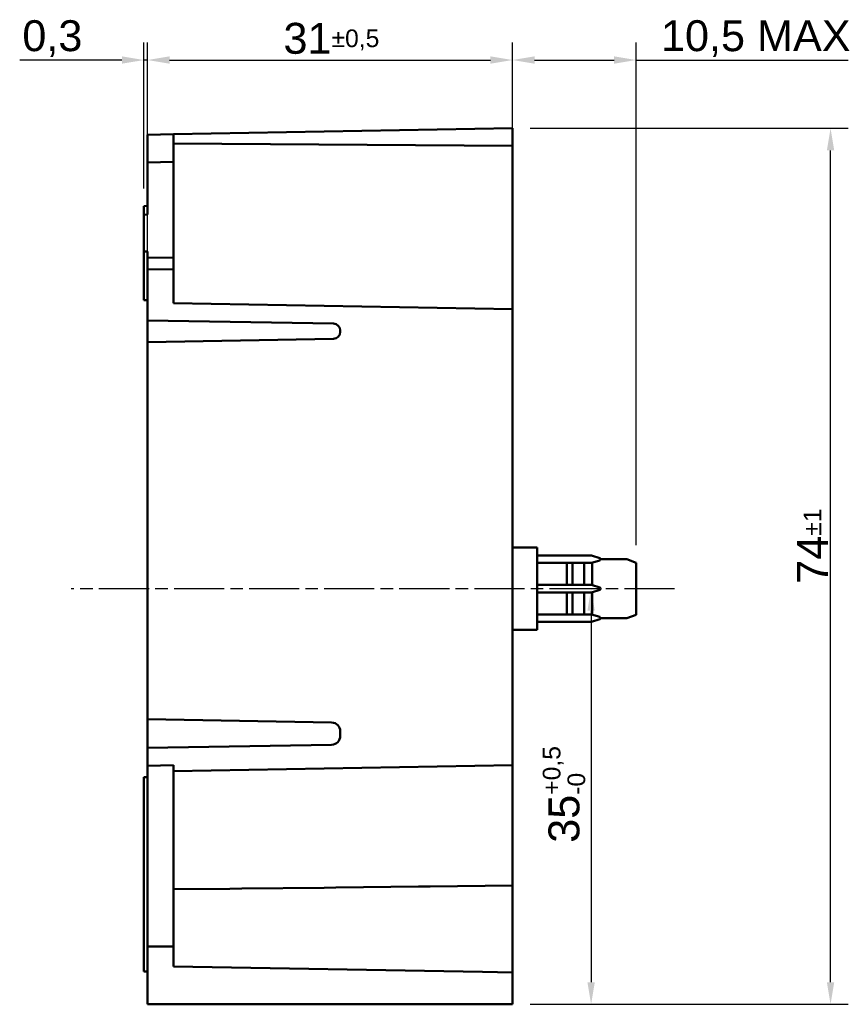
# Model space of a CAD drawing. Header units: millimetres. Extents: x 19 to 221, y 28 to 214.
# Tile 4 of 4: x 150 to 221, y 122 to 206. Entities that reach past the tile are written whole.
import ezdxf

# ---------------------------------------------------------------- set-up
doc = ezdxf.new("R2010")
doc.units = ezdxf.units.MM
doc.header["$LTSCALE"] = 0.75
doc.linetypes.add('CHAIN', pattern=[0.3543, 0.2362, -0.0295, 0.0591, -0.0295])
doc.linetypes.add('LONG_DASH_DOTTED', pattern=[0.3001, 0.2362, -0.0295, 0.0049, -0.0295])
for name, color, linetype, lineweight in [('Arêtes visibles(GABARIT)', 7, 'Continuous', 50), ('Cotes(GABARIT)', 7, 'Continuous', 25), ('Ligne de centre(GABARIT)', 7, 'LONG_DASH_DOTTED', 25)]:
    doc.layers.add(name, color=color, linetype=linetype, lineweight=lineweight)
doc.styles.add('Courant-BSI', font='arial.ttf')
doc.dimstyles.new('MS-Relais', dxfattribs={"dimscale": 0.75, "dimtxt": 3.5, "dimasz": 2.5, "dimexe": 2, "dimexo": 2, "dimgap": 0.3, "dimtad": 1, "dimtoh": 1, "dimrnd": 1e-08, "dimtxsty": 'Courant-BSI', "dimcen": 0.09, "dimdle": 6, "dimclrd": 7, "dimclre": 7, "dimclrt": 7, "dimazin": 2, "dimtfac": 0.571429, "dimtmove": 0, "dimatfit": 3, "dimfxl": 1, "dimtolj": 1, "dimlwd": 25, "dimlwe": 25, "dimarcsym": 0})

# ---------------------------------------------------------------- blocks, each defined once
blk = doc.blocks.new('*D15')
at = {"layer": 'Cotes(GABARIT)', "color": 7, "linetype": 'Continuous', "lineweight": 25}
for p, q in [((193.843, 196.744), (220.843, 196.744)), ((219.343, 124.219), (219.343, 194.869)), ((193.843, 122.344), (220.843, 122.344))]:
    blk.add_line(p, q, dxfattribs=at)
at = {"layer": 'Cotes(GABARIT)', "color": 7, "linetype": 'Continuous'}
for points in [[(219.03, 194.869), (219.655, 194.869), (219.343, 196.744)], [(219.03, 124.219), (219.655, 124.219), (219.343, 122.344)]]:
    blk.add_solid(points, dxfattribs=at)
at = {"layer": 'Defpoints', "color": 0, "linetype": 'Continuous'}
for p in [(192.343, 196.744), (219.343, 196.744), (192.343, 122.344)]:
    blk.add_point(p, dxfattribs=at)
at = {"layer": 'Cotes(GABARIT)', "color": 7, "linetype": 'Continuous', "lineweight": 25, "insert": (216.493, 158.065), "char_height": 2.625, "attachment_point": 1, "rotation": 90, "style": 'Courant-BSI'}
blk.add_mtext('\\A1;74{\\H1.500000;±1}', dxfattribs=at)
blk = doc.blocks.new('*D41')
at = {"layer": 'Cotes(GABARIT)', "color": 7, "linetype": 'Continuous', "lineweight": 25}
for p, q in [((161.343, 186.314), (161.343, 204.042)), ((192.343, 196.744), (192.343, 204.042)), ((163.218, 202.542), (190.468, 202.542))]:
    blk.add_line(p, q, dxfattribs=at)
at = {"layer": 'Cotes(GABARIT)', "color": 7, "linetype": 'Continuous'}
for points in [[(163.218, 202.855), (163.218, 202.23), (161.343, 202.542)], [(190.468, 202.855), (190.468, 202.23), (192.343, 202.542)]]:
    blk.add_solid(points, dxfattribs=at)
at = {"layer": 'Defpoints', "color": 0, "linetype": 'Continuous'}
for p in [(192.343, 202.542), (192.343, 195.244), (161.343, 184.814)]:
    blk.add_point(p, dxfattribs=at)
at = {"layer": 'Cotes(GABARIT)', "color": 7, "linetype": 'Continuous', "lineweight": 25, "insert": (172.891, 205.7), "char_height": 2.625, "attachment_point": 1, "style": 'Courant-BSI'}
blk.add_mtext('\\A1;31{\\H1.500000;±0,5}', dxfattribs=at)
blk = doc.blocks.new('*D42')
at = {"layer": 'Cotes(GABARIT)', "color": 7, "linetype": 'Continuous', "lineweight": 25}
for p, q in [((161.043, 191.644), (161.043, 204.042)), ((161.343, 197.703), (161.343, 204.042)), ((159.168, 202.542), (150.495, 202.542)), ((161.343, 202.542), (161.043, 202.542)), ((163.218, 202.542), (165.093, 202.542))]:
    blk.add_line(p, q, dxfattribs=at)
at = {"layer": 'Cotes(GABARIT)', "color": 7, "linetype": 'Continuous'}
for points in [[(159.168, 202.855), (159.168, 202.23), (161.043, 202.542)], [(163.218, 202.855), (163.218, 202.23), (161.343, 202.542)]]:
    blk.add_solid(points, dxfattribs=at)
at = {"layer": 'Defpoints', "color": 0, "linetype": 'Continuous'}
for p in [(161.043, 202.542), (161.343, 196.203), (161.043, 190.144)]:
    blk.add_point(p, dxfattribs=at)
at = {"layer": 'Cotes(GABARIT)', "color": 7, "linetype": 'Continuous', "lineweight": 25, "insert": (150.72, 205.922), "char_height": 2.625, "attachment_point": 1, "style": 'Courant-BSI'}
blk.add_mtext('\\A1;0,3', dxfattribs=at)
blk = doc.blocks.new('*D44')
at = {"layer": 'Cotes(GABARIT)', "color": 7, "linetype": 'Continuous', "lineweight": 25}
for p, q in [((199.011, 155.769), (199.011, 124.219)), ((193.843, 122.344), (200.511, 122.344))]:
    blk.add_line(p, q, dxfattribs=at)
at = {"layer": 'Cotes(GABARIT)', "color": 7, "linetype": 'Continuous'}
for points in [[(198.699, 155.769), (199.324, 155.769), (199.011, 157.644)], [(198.699, 124.219), (199.324, 124.219), (199.011, 122.344)]]:
    blk.add_solid(points, dxfattribs=at)
at = {"layer": 'Defpoints', "color": 0, "linetype": 'Continuous'}
for p in [(154.866, 157.644), (192.343, 122.344), (199.011, 122.344)]:
    blk.add_point(p, dxfattribs=at)
at = {"layer": 'Cotes(GABARIT)', "color": 7, "linetype": 'Continuous', "lineweight": 25, "insert": (194.905, 136.063), "char_height": 2.625, "attachment_point": 1, "rotation": 90, "style": 'Courant-BSI'}
blk.add_mtext('\\A1;35{\\H1.500000;\\S+0,5^ -0;}', dxfattribs=at)
blk = doc.blocks.new('*D45')
at = {"layer": 'Cotes(GABARIT)', "color": 7, "linetype": 'Continuous', "lineweight": 25}
for p, q in [((192.343, 182.894), (192.343, 204.042)), ((202.843, 161.353), (202.843, 204.042)), ((194.218, 202.542), (200.968, 202.542)), ((202.843, 202.542), (220.848, 202.542))]:
    blk.add_line(p, q, dxfattribs=at)
at = {"layer": 'Cotes(GABARIT)', "color": 7, "linetype": 'Continuous'}
for points in [[(194.218, 202.855), (194.218, 202.23), (192.343, 202.542)], [(200.968, 202.855), (200.968, 202.23), (202.843, 202.542)]]:
    blk.add_solid(points, dxfattribs=at)
at = {"layer": 'Defpoints', "color": 0, "linetype": 'Continuous'}
for p in [(202.843, 202.542), (192.343, 181.394), (202.843, 159.853)]:
    blk.add_point(p, dxfattribs=at)
at = {"layer": 'Cotes(GABARIT)', "color": 7, "linetype": 'Continuous', "lineweight": 25, "insert": (204.943, 205.922), "char_height": 2.625, "attachment_point": 1, "style": 'Courant-BSI'}
blk.add_mtext('\\A1;10,5{ MAX}', dxfattribs=at)

msp = doc.modelspace()

# ---------------------------------------------------------------- linework, layer by layer
at = {"layer": 'Arêtes visibles(GABARIT)'}
for p, q in [((192.3428, 196.744), (163.5428, 196.2413)), ((192.3428, 195.2438), (192.3428, 196.744)), ((163.5428, 196.2413), (161.3428, 196.2029)), ((161.3428, 196.2029), (161.3428, 193.8493)), ((163.5428, 193.8877), (163.5428, 196.2413)), ((163.5428, 195.452), (192.3428, 195.2438)), ((192.3428, 195.2438), (192.3428, 186.144)), ((161.3428, 193.8493), (163.5428, 193.8877)), ((161.3428, 189.644), (161.3428, 193.8493)), ((163.5428, 193.8877), (163.5428, 189.644)), ((161.0428, 190.144), (161.3428, 190.1492)), ((161.0428, 189.4074), (161.0428, 190.144)), ((161.3428, 189.4102), (161.0428, 189.4074)), ((161.0428, 189.4074), (161.0428, 186.2787)), ((161.3428, 189.644), (161.3428, 189.4102)), ((163.5428, 189.644), (163.5428, 185.7756)), ((161.0428, 186.2787), (161.3428, 186.2814)), ((161.0428, 182.144), (161.0428, 186.2787)), ((161.3428, 186.2814), (161.3428, 185.7428)), ((161.3428, 185.7428), (163.5428, 185.7756)), ((161.3428, 184.7597), (161.3428, 185.7428)), ((163.5428, 185.7756), (163.5428, 184.7756)), ((192.3428, 186.144), (192.3428, 181.394)), ((163.5428, 184.7756), (161.3428, 184.7597)), ((161.3428, 184.7597), (161.3428, 180.4349)), ((163.5428, 181.8967), (163.5428, 184.7756)), ((161.0428, 182.144), (161.3428, 182.1388)), ((192.3428, 181.394), (163.5428, 181.8967)), ((192.3428, 142.644), (192.3428, 181.394)), ((161.3428, 180.4349), (161.3428, 179.8352)), ((161.3428, 180.4349), (177.1274, 180.1594)), ((161.3428, 179.1823), (161.3428, 179.8352)), ((161.3428, 179.1823), (161.3428, 178.5827)), ((177.7168, 179.5594), (177.7168, 179.4581)), ((177.1274, 178.8582), (161.3428, 178.5827)), ((161.3428, 178.5827), (161.3428, 146.5478)), ((194.4428, 161.144), (192.3428, 161.144)), ((194.4428, 161.144), (194.4428, 154.144)), ((199.0273, 160.4615), (194.4428, 160.4615)), ((194.4428, 159.8265), (199.0273, 159.8265)), ((196.9428, 157.9615), (196.9428, 159.8265)), ((197.4195, 159.8265), (197.4195, 157.9615)), ((198.4195, 159.8265), (198.4195, 157.9615)), ((199.7426, 160.2393), (199.0576, 160.4568)), ((199.0576, 159.8312), (199.7426, 160.0487)), ((199.1123, 157.9394), (199.1123, 159.8486)), ((199.8123, 160.144), (202.0428, 160.144)), ((202.0428, 160.144), (202.8428, 159.8528)), ((202.8428, 159.8528), (202.8428, 155.4352)), ((199.0273, 157.9615), (194.4428, 157.9615)), ((194.4428, 157.3265), (199.0273, 157.3265)), ((196.9428, 155.4615), (196.9428, 157.3265)), ((197.4195, 157.3265), (197.4195, 155.4615)), ((198.4195, 157.3265), (198.4195, 155.4615)), ((199.7426, 157.7393), (199.0576, 157.9568)), ((199.0576, 157.3312), (199.7426, 157.5487)), ((199.1123, 155.4394), (199.1123, 157.3486)), ((199.0273, 155.4615), (194.4428, 155.4615)), ((194.4428, 154.8265), (199.0273, 154.8265)), ((199.7426, 155.2393), (199.0576, 155.4568)), ((199.0576, 154.8312), (199.7426, 155.0487)), ((202.0428, 155.144), (199.8123, 155.144)), ((202.8428, 155.4352), (202.0428, 155.144)), ((194.4428, 154.144), (192.3428, 154.144)), ((161.3428, 146.5478), (161.3428, 146.0502)), ((161.3428, 146.5478), (176.98, 146.2748)), ((161.3428, 146.0502), (161.3428, 145.1398)), ((177.7168, 145.525), (177.7168, 145.1407)), ((161.3428, 145.1398), (161.3428, 144.1178)), ((176.98, 144.3908), (161.3428, 144.1178)), ((161.3428, 144.1178), (161.3428, 142.6056)), ((163.5428, 142.644), (161.3428, 142.6056)), ((161.3428, 138.7143), (161.3428, 142.6056)), ((163.5428, 142.644), (163.5428, 138.7527)), ((163.5428, 142.1413), (192.3428, 142.644)), ((192.3428, 132.4231), (192.3428, 142.644)), ((161.0428, 141.644), (161.3428, 141.6492)), ((161.0428, 137.644), (161.0428, 141.644)), ((161.3428, 138.7143), (161.3428, 127.2516)), ((163.5428, 127.2559), (163.5428, 138.7527)), ((161.0428, 137.644), (161.0428, 129.644)), ((168.3428, 132.1625), (163.5428, 132.1104)), ((169.3428, 132.1734), (168.3428, 132.1625)), ((176.3428, 132.2493), (169.3428, 132.1734)), ((177.3428, 132.2602), (176.3428, 132.2493)), ((184.3428, 132.3362), (177.3428, 132.2602)), ((185.3428, 132.3471), (184.3428, 132.3362)), ((192.3428, 132.4231), (185.3428, 132.3471)), ((192.3428, 132.4231), (192.3428, 129.6439)), ((161.0428, 125.6558), (161.0428, 129.644)), ((192.3428, 128.6441), (192.3428, 129.6439)), ((192.3428, 128.6441), (192.3428, 125.044)), ((163.5428, 127.2559), (161.3428, 127.2516)), ((161.3428, 122.344), (161.3428, 127.2516)), ((163.5428, 125.5467), (163.5428, 127.2559)), ((161.0428, 125.6558), (161.0428, 125.1558)), ((189.7992, 125.0884), (163.5428, 125.5467)), ((161.0428, 125.144), (161.0428, 125.1558)), ((161.0428, 125.144), (161.3428, 125.1388)), ((189.7992, 125.0884), (192.3428, 125.044)), ((192.3428, 122.344), (192.3428, 125.044)), ((189.7992, 122.344), (161.3428, 122.344)), ((192.3428, 122.344), (189.7992, 122.344))]:
    msp.add_line(p, q, dxfattribs=at)
for centre, start, end in [((199.0273, 160.3615), 72.385357, 90), ((199.0273, 159.9265), 270, 287.614643), ((199.7123, 160.144), 287.614643, 72.385357), ((199.0273, 157.8615), 72.385357, 90), ((199.0273, 157.4265), 270, 287.614643), ((199.7123, 157.644), 287.614643, 72.385357), ((199.0273, 155.3615), 72.385357, 90), ((199.0273, 154.9265), 270, 287.614643), ((199.7123, 155.144), 287.614643, 72.385357)]:
    msp.add_arc(centre, 0.1, start, end, dxfattribs=at)
for centre, major_axis, ratio, start_param, end_param in [((177.1169, 179.5594), (0, 0.6), 0.9998477, 4.712389, 6.2657347), ((177.1169, 179.4581), (0, -0.6), 0.9998477, 0.0174506, 1.5707963), ((176.967, 145.525), (0, 0.75), 0.9998476, 4.712389, 6.2657347), ((176.967, 145.1407), (0, -0.75), 0.9998476, 0.0174506, 1.5707963)]:
    msp.add_ellipse(centre, major_axis=major_axis, ratio=ratio, start_param=start_param, end_param=end_param, dxfattribs=at)
at = {"layer": 'Ligne de centre(GABARIT)', "linetype": 'CHAIN', "ltscale": 23.990969}
msp.add_line((206.1022, 157.644), (154.8659, 157.644), dxfattribs=at)

# ---------------------------------------------------------------- dimensions: what is measured, and where the dimension line sits
at = {"layer": 'Cotes(GABARIT)', "color": 7, "linetype": 'Continuous', "lineweight": 25}
for base, p1, p2, angle, override, picture, middle in [((161.0428, 202.5424), (161.3428, 196.2029), (161.0428, 190.144), 180, {"dimtoh": 0, "dimdec": 2, "dimtp": 0, "dimtm": 0, "dimtdec": 2, "dimtofl": 1, "dimatfit": 1}, '*D42', (153.1099, 202.5424)), ((192.3428, 202.5424), (161.3428, 184.814), (192.3428, 195.2438), 180, {"dimgap": 0.3, "dimtoh": 0, "dimdec": 2, "dimtol": 1, "dimlim": 0, "dimtp": 0.5, "dimtm": 0.5, "dimtdec": 2, "dimtofl": 0, "dimatfit": 1}, '*D41', (176.8428, 202.5424)), ((219.3428, 196.744), (192.3428, 122.344), (192.3428, 196.744), 90, {"dimgap": 0.3, "dimtoh": 0, "dimdec": 0, "dimtol": 1, "dimlim": 0, "dimtp": 1, "dimtm": 1, "dimtdec": 2, "dimtofl": 0, "dimatfit": 1}, '*D15', (219.3428, 160.983)), ((199.0114, 122.344), (154.8659, 157.644), (192.3428, 122.344), 90, {"dimgap": 0.3, "dimtoh": 0, "dimdec": 0, "dimse1": 1, "dimtol": 1, "dimlim": 0, "dimtp": 0.5, "dimtm": 1e-09, "dimtdec": 2, "dimtofl": 0, "dimatfit": 1}, '*D44', (199.0114, 139.994))]:
    dim = msp.add_linear_dim(base=base, p1=p1, p2=p2, angle=angle, dimstyle='MS-Relais', override=override, dxfattribs=at)
    dim.commit()
    dim.dimension.update_dxf_attribs({"geometry": picture, "text_midpoint": middle, "dimtype": 160})
dim = msp.add_linear_dim(base=(202.8428, 202.5424), p1=(192.3428, 181.394), p2=(202.8428, 159.8528), text='<>{ MAX}', dimstyle='MS-Relais', override={"dimtoh": 0, "dimdec": 2, "dimtp": 0, "dimtm": 0, "dimtdec": 2, "dimtofl": 0, "dimatfit": 2}, dxfattribs=at)
dim.commit()
dim.dimension.update_dxf_attribs({"geometry": '*D45', "text_midpoint": (212.7829, 202.5424), "dimtype": 160})

doc.saveas('drawing.dxf')
